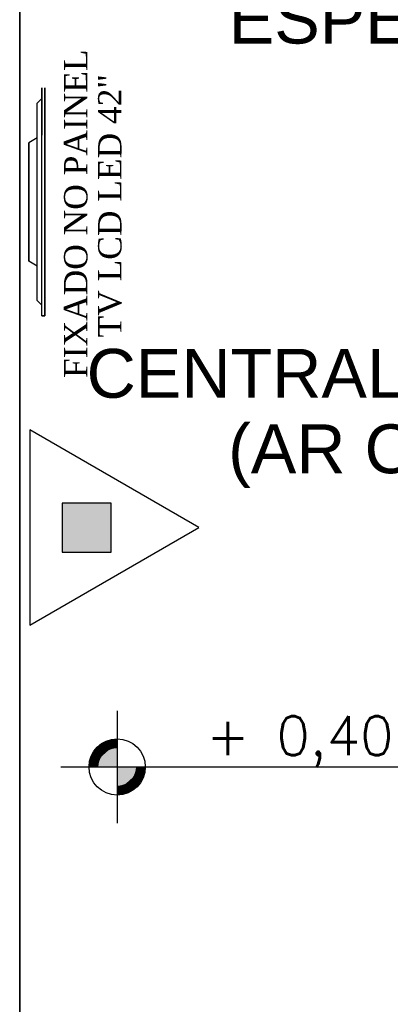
# Model space of a CAD drawing. Header units: millimetres. Extents: x 0 to 1189, y 0 to 841.
# Tile 33 of 58: x 445 to 467, y 565 to 625. Entities that reach past the tile are written whole.
import ezdxf
from ezdxf.enums import TextEntityAlignment as Align

# ---------------------------------------------------------------- set-up
doc = ezdxf.new("R2010")
doc.units = ezdxf.units.MM
doc.header["$LTSCALE"] = 8
doc.layers.get('Defpoints').update_dxf_attribs({"color": 8})
for name, color, linetype in [('ARQ_ALV_ALT', 8, 'Continuous'), ('ARQ_LAY_MOB', 8, 'Continuous'), ('ARQ_SMB_NIV', 8, 'Continuous'), ('ARQ_TXT_AMB', 8, 'Continuous'), ('ARQ_TXT_GER', 8, 'Continuous'), ('H-U-INC-SB', 1, 'Continuous')]:
    doc.layers.add(name, color=color, linetype=linetype)
doc.layers.add('ARQ_DEL_AMB', color=8, linetype='Continuous', plot=False)
doc.styles.add('DUTCH', font='dutch.ttf', dxfattribs={"height": 0.16})
doc.styles.add('GRIFFE', font='simplex.shx')
doc.styles.add('Texto Cota', font='arial.ttf')

# ---------------------------------------------------------------- blocks, each defined once
blk = doc.blocks.new('AREA')
at = {"style": 'Texto Cota'}
for tag, p in [('AREAS:COMODO', (0, 1.75)), ('AREAS:VALOR', (0, -1.25))]:
    blk.add_attdef(tag, text='', height=2.5, dxfattribs=at).set_placement(p, align=Align.MIDDLE_CENTER)
blk = doc.blocks.new('Nivel Duplo')
for p, q in [((0, 0.144), (0, -0.144)), ((-0.144, 0), (0.144, 0)), ((0.072, 0), (0.864, 0))]:
    blk.add_line(p, q)
at = {"const_width": 0.024}
for points in [[(0, 0.06, 0.414214), (-0.06, 0, 0.414214)], [(0, -0.06, 0.414214), (0.06, 0, 0.414214)]]:
    blk.add_lwpolyline(points, format="xyb", dxfattribs=at)
blk.add_circle((0, 0), 0.072)
for points in [[(-0.0481, 0.0001), (0, 0), (-0.048, 0.0061), (-0.0001, 0.0477)], [(-0.0478, 0.0061), (-0.0002, 0.0476), (-0.0478, 0.01), (-0.0063, 0.0483)], [(-0.0478, 0.01), (-0.0063, 0.0483), (-0.0454, 0.017), (-0.0122, 0.047)], [(-0.0454, 0.017), (-0.0122, 0.047), (-0.0405, 0.0263), (-0.0214, 0.0434)], [(-0.0405, 0.0263), (-0.0214, 0.0434), (-0.0329, 0.0359), (-0.0237, 0.0423)], [(0.0481, -0.0001), (0, 0), (0.048, -0.0061), (0.0001, -0.0477)], [(0.0478, -0.0061), (0.0002, -0.0476), (0.0478, -0.01), (0.0063, -0.0483)], [(0.0478, -0.01), (0.0063, -0.0483), (0.0454, -0.017), (0.0122, -0.047)], [(0.0454, -0.017), (0.0122, -0.047), (0.0405, -0.0263), (0.0214, -0.0434)], [(0.0405, -0.0263), (0.0214, -0.0434), (0.0329, -0.0359), (0.0237, -0.0423)]]:
    blk.add_solid(points)
at = {"style": 'GRIFFE'}
blk.add_attdef('COTAREAL', text='', height=0.1, dxfattribs=at).set_placement((0.468, 0), align=Align.BOTTOM_CENTER)
blk.add_attdef('COTAPROJ', text='', height=0.1, dxfattribs=at).set_placement((0.468, -0.0329), align=Align.TOP_CENTER)
blk = doc.blocks.new('HIN_EXT_PQS_2A_20BC')
blk.add_hatch(color=256).paths.add_polyline_path([(0.075, 0.25), (-0.075, 0.25), (-0.075, 0.1), (0.075, 0.1)])
for points in [[(-0.3, 0), (0.3, 0), (0, 0.5196)], [(-0.075, 0.1), (0.075, 0.1), (0.075, 0.25), (-0.075, 0.25)]]:
    blk.add_lwpolyline(points, close=True)

msp = doc.modelspace()

# ---------------------------------------------------------------- linework, layer by layer
at = {"layer": 'ARQ_ALV_ALT'}
for p, q in [((444.708, 481.321), (444.708, 685.147)), ((444.708, 681.321), (444.708, 478.321))]:
    msp.add_line(p, q, dxfattribs=at)
at = {"layer": 'ARQ_DEL_AMB'}
msp.add_line((444.708, 478.321), (444.708, 685.147), dxfattribs=at)
at = {"layer": 'ARQ_LAY_MOB'}
for p, q in [((446.067, 620.807), (446.067, 617.902)), ((446.067, 606.813), (446.067, 620.807)), ((446.255, 620.807), (446.255, 606.813)), ((446.255, 606.813), (446.255, 620.807)), ((445.785, 619.875), (446.067, 620.148)), ((445.785, 607.744), (445.785, 619.875)), ((445.785, 617.733), (445.267, 617.423)), ((445.785, 617.733), (445.267, 617.423)), ((445.267, 610.164), (445.267, 617.423)), ((445.267, 617.423), (445.267, 610.164)), ((445.785, 609.854), (445.267, 610.164)), ((445.785, 609.854), (445.267, 610.164)), ((446.067, 607.471), (445.785, 607.744)), ((445.785, 607.744), (446.067, 607.471)), ((446.255, 606.813), (446.067, 606.813)), ((446.067, 606.813), (446.255, 606.813))]:
    msp.add_line(p, q, dxfattribs=at)
msp.add_arc((473.244, 559.371), 6.105, 99.31391, 171.06634, dxfattribs=at)
at = {"layer": 'Defpoints'}
for p, q in [((444.708, 585.821), (444.708, 600.058)), ((444.708, 568.194), (444.708, 582.43))]:
    msp.add_line(p, q, dxfattribs=at)

# ---------------------------------------------------------------- block references
at = {"layer": 'ARQ_SMB_NIV'}
ref = msp.add_blockref('Nivel Duplo', (450.7, 579.095), dxfattribs=dict(at, xscale=23.99999999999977, yscale=23.99999999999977, zscale=23.99999999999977))
ref.add_attrib('COTAREAL', '+ 0,40', dxfattribs={"layer": '0', "height": 2.4, "style": 'GRIFFE'}).set_placement((461.932, 579.095), align=Align.BOTTOM_CENTER)
at = {"layer": 'ARQ_TXT_AMB', "linetype": 'Continuous', "lineweight": -3, "xscale": 1.199999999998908, "yscale": 1.199999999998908, "zscale": 1.199999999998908}
for p, values in [((466.064, 622.931), {'AREAS:COMODO': 'ESPERA'}), ((478.939, 596.537), {'AREAS:COMODO': '(AR CONDICIONADO)'})]:
    msp.add_blockref('AREA', p, dxfattribs=at).add_auto_attribs(values)
at = {"layer": 'ARQ_TXT_AMB', "linetype": 'Continuous', "lineweight": -3}
ref = msp.add_blockref('AREA', (478.508, 601.173), dxfattribs=dict(at, xscale=1.199999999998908, yscale=1.199999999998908, zscale=1.199999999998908))
ref.add_attrib('AREAS:VALOR', 'A=33,97m²', dxfattribs={"layer": '0', "height": 3, "style": 'Texto Cota'}).set_placement((478.45, 594.551), align=Align.MIDDLE_CENTER)
ref.add_attrib('AREAS:COMODO', 'CENTRAL DE ATENDIMENTO ', dxfattribs={"layer": '0', "height": 3, "style": 'Texto Cota'}).set_placement((478.508, 603.273), align=Align.MIDDLE_CENTER)
at = {"layer": 'H-U-INC-SB', "xscale": 20, "yscale": 20, "zscale": 20, "rotation": 270}
msp.add_blockref('HIN_EXT_PQS_2A_20BC', (445.324, 593.798), dxfattribs=at)

# ---------------------------------------------------------------- texts
at = {"layer": 'ARQ_TXT_GER', "style": 'DUTCH'}
for s, p in [('FIXADO NO PAINEL', (448.871, 602.99)), ('TV LCD LED 42"', (450.966, 605.478))]:
    msp.add_text(s, height=1.44, rotation=90, dxfattribs=at).set_placement(p)

doc.saveas('drawing.dxf')
